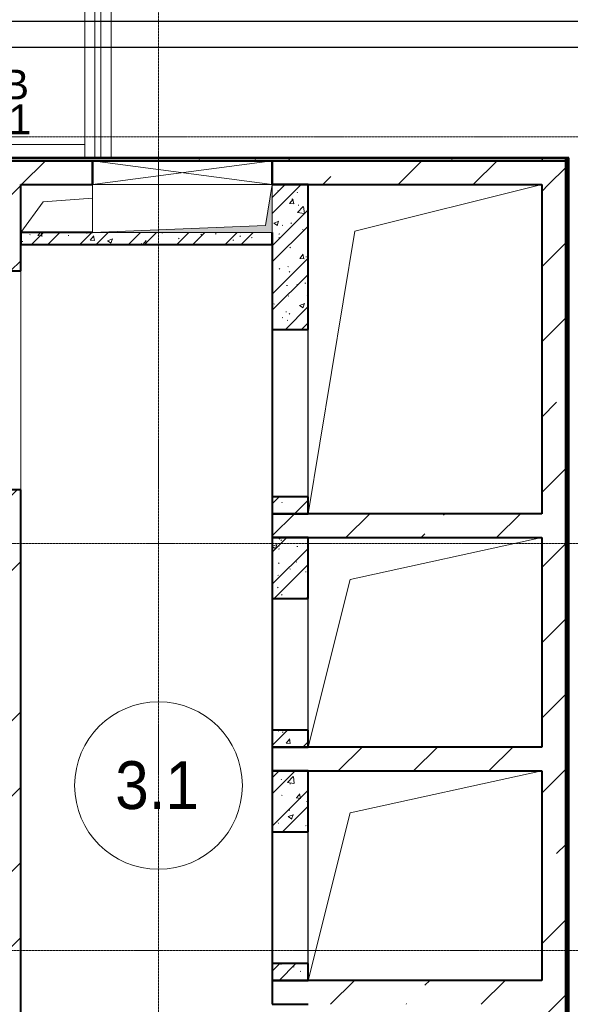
# Model space of a CAD drawing. Header units: millimetres. Extents: x -415896 to 1265883, y -383017 to -57457.
# Tile 65 of 95: x 44236 to 48833, y -291366 to -283137. Entities that reach past the tile are written whole.
import ezdxf

# ---------------------------------------------------------------- set-up
doc = ezdxf.new("R2010")
doc.units = ezdxf.units.MM
for name, pattern in [('Линия сетки', [25, 20, -2.5, 0, -2.5]), ('Невидимые', [5, 3, -2]), ('Штрих_3_1_5_', [4.5, 3, -1.5]), ('Штриховая_ш3 п1_5', [4.5, 3, -1.5])]:
    doc.linetypes.add(name, pattern=pattern)
for name, color, linetype, lineweight in [('A-000-M_MASS', 7, 'Continuous', 18), ('A-000-MH_MASS', 7, 'Невидимые', 18), ('A-010-A_ROOM', 7, 'Continuous', 20), ('A-200-M_WALL', 7, 'Continuous', 18), ('A-200-M_WALL_EXT', 7, 'Continuous', 18), ('A-200-M_WALL_INT', 7, 'Continuous', 18), ('A-200-M_WALL_PAT', 7, 'Continuous', 40), ('A-314-M_WINDOW', 7, 'Continuous', 18), ('A-325-M_DOOR', 7, 'Continuous', 18), ('A-325-M_DOOR__FRAME', 7, 'Continuous', 30), ('A-325-M_DOOR_OPENING', 7, 'Continuous', 18), ('A-325-M_DOOR_PANEL', 7, 'Continuous', 30), ('M-567-M_MECH_EQP', 7, 'Continuous', 18), ('Z-030-M_GRID', 7, 'Continuous', 9), ('Z-060-M_DETAIL', 7, 'Continuous', 18), ('Текст', 7, 'Continuous', 9)]:
    doc.layers.add(name, color=color, linetype=linetype, lineweight=lineweight)
doc.layers.add('A-010-M_ROOM_SEPARATION', color=4, linetype='Штриховая_ш3 п1_5', lineweight=40, true_color=0x00ffff)
doc.layers.add('СОТС', color=5, linetype='Continuous')
doc.styles.add('Arial_2', font='arial.ttf', dxfattribs={"width": 0.9, "height": 399.9999999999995})
doc.styles.add('CP.Text', font='arial.ttf')
doc.linetypes.add('Truba', pattern='A,3e-05,[4,MSH_7,S=1,R=0,X=0,Y=0],-3.022072', length=3.022102)
pattern_1 = [(49.99999999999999, (0, 0), (437.2423356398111, -38.25359748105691), [45.72, -502.92]), (355, (0, 0), (-84.58275246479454, 458.5367433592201), [36.576, -402.336]), (100.451, (36.437, -3.188), (352.6619677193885, 420.2802474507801), [38.856, -427.416]), (46.184, (0, 121.92), (650.5898997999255, -100.9032807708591), [68.58, -754.38]), (96.636, (54.216, 113.512), (569.7659014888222, 593.8263051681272), [58.284, -641.125]), (351.184, (0, 121.92), (569.7716331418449, 593.8214073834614), [54.864, -603.504]), (21, (60.96, 91.44), (363.8750514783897, -245.4366409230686), [45.72, -502.92]), (326, (60.96, 91.44), (148.325282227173, 442.0518042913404), [36.576, -402.336]), (71.45100000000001, (91.28299999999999, 70.987), (512.2010140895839, 196.6114722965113), [38.856, -427.416]), (37.50000000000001, (0, 0), (7.412779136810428, 202.9317907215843), [6.706, -390.754, 6.706, -401.726, -403.86]), (37.50000000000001, (0, 0), (7.412779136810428, 202.9317907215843), [-805.8910000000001, 6.706, -397.154]), (7.499999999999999, (0, 0), (160.3671524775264, 240.4330518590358), [6.706, -226.162, 6.706, -381.61, -153.924]), (7.499999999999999, (0, 0), (160.3671524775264, 240.4330518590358), [-621.182, 6.706, -147.218]), (327.5, (-135.941, 0), (325.4178302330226, -13.7490992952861), [6.706, -145.694, 6.706, -468.782, -630.936]), (327.5, (-135.941, 0), (325.4178302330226, -13.7490992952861), [-627.888, 6.706, -624.23]), (317.5, (-196.901, 0), (355.5100278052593, 61.02439917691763), [6.706, -191.414, 6.706, -309.067, -448.056]), (317.5, (-196.901, 0), (355.5100278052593, 61.02439917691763), [-513.893, 6.706, -441.35])]
pattern_2 = [(45, (0, 0), (-202.055762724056, 202.055762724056), []), (45, (134.704, 0), (-202.055762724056, 202.055762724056), [])]
pattern_3 = [(0, (0, 0), (812.8, 203.2), [67.056, -542.544, 67.056, -542.544, -3251.2]), (0, (0, 0), (812.8, 203.2), [-1219.2, 67.056, -1152.144, 67.056, -542.544, -1422.4]), (0, (0, 0), (812.8, 203.2), [-3048, 67.056, -339.344, 67.056, -948.944]), (120, (304.8, 101.6), (-582.3763620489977, 602.3054481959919), [67.05599999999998, -542.5439999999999, 67.05599999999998, -542.5439999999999, -3251.199999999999]), (120, (304.8, 101.6), (-582.3763620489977, 602.3054481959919), [-1219.2, 67.05599999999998, -1152.144, 67.05599999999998, -542.5439999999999, -1422.4]), (120, (304.8, 101.6), (-582.3763620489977, 602.3054481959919), [-3048, 67.05599999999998, -339.3439999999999, 67.05599999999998, -948.9439999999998]), (240, (406.4, 508), (-230.4236379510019, -805.5054481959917), [67.056, -542.544, 67.056, -542.544, -3251.2]), (240, (406.4, 508), (-230.4236379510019, -805.5054481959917), [-1219.2, 67.056, -1152.144, 67.056, -542.544, -1422.4]), (240, (406.4, 508), (-230.4236379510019, -805.5054481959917), [-3048, 67.056, -339.344, 67.056, -948.944])]
pattern_4 = [(45, (0, 0), (-628.6179284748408, 628.6179284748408), []), (45, (628.618, 0), (-628.6179284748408, 628.6179284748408), [1111.25, -222.25, 6.706, -215.544])]

# ---------------------------------------------------------------- blocks, each defined once
blk = doc.blocks.new('101_Дверь_Однопольная - _ПЧ_Мет_900х2000_Блок кладовых_EI60_Л-4427421-B2_-11_400_')
at = {"layer": 'A-325-M_DOOR', "color": 253, "lineweight": 30, "true_color": 0xaaaaaa}
for p, q in [((-535.0000000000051, 100.0000000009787), (-550.0000000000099, 100.0000000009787)), ((-550.0000000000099, 100.0000000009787), (-550.0000000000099, -14.99999999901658)), ((-535.0000000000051, -14.99999999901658), (-535.0000000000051, 100.0000000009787)), ((549.9999999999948, 100.0000000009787), (534.9999999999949, 100.0000000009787)), ((534.9999999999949, 100.0000000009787), (534.9999999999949, -14.99999999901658)), ((549.9999999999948, -14.99999999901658), (549.9999999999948, 100.0000000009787)), ((-550.0000000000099, -14.99999999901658), (-535.0000000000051, -14.99999999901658)), ((534.9999999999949, -14.99999999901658), (549.9999999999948, -14.99999999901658))]:
    blk.add_line(p, q, dxfattribs=at)
at = {"layer": 'A-325-M_DOOR__FRAME', "color": 253, "true_color": 0xaaaaaa}
for p, q in [((-475.0000000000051, 100.0000000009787), (-535.0000000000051, 100.0000000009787)), ((-535.0000000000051, 100.0000000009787), (-535.0000000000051, -14.99999999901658)), ((-475.0000000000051, 60.00000000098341), (-475.0000000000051, 100.0000000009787)), ((534.9999999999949, 100.0000000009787), (474.9999999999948, 100.0000000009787)), ((474.9999999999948, 100.0000000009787), (474.9999999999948, 60.00000000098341)), ((534.9999999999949, -14.99999999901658), (534.9999999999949, 100.0000000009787)), ((-465.0000000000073, 60.00000000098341), (-475.0000000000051, 60.00000000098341)), ((-465.0000000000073, -14.99999999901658), (-465.0000000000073, 60.00000000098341)), ((474.9999999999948, 60.00000000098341), (464.9999999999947, 60.00000000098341)), ((464.9999999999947, 60.00000000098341), (464.9999999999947, -14.99999999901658)), ((-535.0000000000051, -14.99999999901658), (-465.0000000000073, -14.99999999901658)), ((464.9999999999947, -14.99999999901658), (534.9999999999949, -14.99999999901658))]:
    blk.add_line(p, q, dxfattribs=at)
at = {"layer": 'A-325-M_DOOR_PANEL', "color": 253, "true_color": 0xaaaaaa}
for p, q in [((474.9999999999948, 1050.000000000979), (434.9999999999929, 1050.000000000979)), ((434.9999999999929, 1050.000000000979), (434.9999999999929, 100.0000000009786)), ((474.9999999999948, 100.0000000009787), (474.9999999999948, 1050.000000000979)), ((434.9999999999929, 100.0000000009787), (474.9999999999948, 100.0000000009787))]:
    blk.add_line(p, q, dxfattribs=at)
blk.add_arc((474.9999999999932, 100.0000000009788), 949.9999999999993, 89.9999999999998, 179.9999999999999, dxfattribs=at)
blk = doc.blocks.new('A_MEQ_OpeningShaft-Rectangular - ОВ-2726948-B2_-11_400_')
at = {"layer": 'Z-060-M_DETAIL', "true_color": 0xe2e2e2}
blk.add_hatch(color=254, dxfattribs=at).paths.add_polyline_path([(-6.064055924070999e-11, -9.529230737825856e-11), (-5.197762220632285e-11, -400.000000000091), (57.1428571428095, -57.14285714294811), (1490.400186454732, -1.039552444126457e-10), (103.8656720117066, -9.529230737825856e-11)])
at = {"layer": 'A-000-MH_MASS', "color": 253, "linetype": 'Continuous', "true_color": 0xaaaaaa}
for p, q in [((1500.000000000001, 1.082867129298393e-12), (0, 1.082867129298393e-12)), ((-1.353583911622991e-13, 1.082867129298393e-12), (-1.353583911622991e-13, -399.9999999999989)), ((1500.000000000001, -399.9999999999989), (1500.000000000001, 1.082867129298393e-12)), ((-1.353583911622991e-13, -399.9999999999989), (1500.000000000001, -399.9999999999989))]:
    blk.add_line(p, q, dxfattribs=at)
at = {"layer": 'Z-060-M_DETAIL', "color": 253, "true_color": 0xaaaaaa}
for p, q in [((1500.000000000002, 2.707167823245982e-12), (57.14285714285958, -57.14285714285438)), ((1500.000000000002, -400), (1500.000000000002, 2.707167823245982e-12)), ((1500.000000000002, -1.691979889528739e-12), (1.624300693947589e-12, -1.691979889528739e-12)), ((1.571833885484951e-12, -1.691979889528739e-12), (1.571833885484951e-12, -400.0000000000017)), ((57.14285714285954, -57.14285714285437), (1.979616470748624e-12, -400)), ((1.571833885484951e-12, -400.0000000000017), (57.14285714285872, -57.14285714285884)), ((57.14285714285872, -57.14285714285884), (1500.000000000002, -1.691979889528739e-12)), ((1500.000000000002, -1.55662149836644e-12), (1500.000000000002, -400)), ((1.979616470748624e-12, -400), (1500.000000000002, -400)), ((1.571833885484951e-12, -400), (1500.000000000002, -400))]:
    blk.add_line(p, q, dxfattribs=at)
blk = doc.blocks.new('CP_ДШ_Hanytex_TopJoint 24C - CP_ДШ_Hanytex_TopJoint 24C-3955363-B2_-11_400_')
at = {"layer": 'A-000-M_MASS', "color": 253, "true_color": 0xaaaaaa}
for p, q in [((2025.019913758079, 109.9999999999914), (25.00000005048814, 109.9999999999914)), ((2050.000000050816, 24.9999999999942), (25.00000005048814, 24.9999999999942)), ((2050.000000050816, 50.00000001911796), (2050.000000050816, -110.0000000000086)), ((2050.000000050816, -25.00000000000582), (2050.000000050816, 24.9999999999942)), ((25.00000005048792, -25.00000000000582), (2050.000000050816, -25.00000000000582)), ((2050.000000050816, -110.0000000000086), (25.00000005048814, -110.0000000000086))]:
    blk.add_line(p, q, dxfattribs=at)
blk = doc.blocks.new('CP_ДШ_Hanytex_TopJoint 24C_Половина - CP_ДШ_Hanytex_TopJoint 24C_Половина-3658130-B2_-11_400_')
at = {"layer": 'A-000-M_MASS', "color": 253, "true_color": 0xaaaaaa}
for p, q in [((6.294165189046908e-12, 5.035648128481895e-08), (6.294165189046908e-12, 109.9999999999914)), ((995.0000000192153, 109.9999999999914), (6.226485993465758e-12, 109.9999999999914)), ((995.0000000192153, 109.9999999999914), (995.0000000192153, 5.035805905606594e-08))]:
    blk.add_line(p, q, dxfattribs=at)
blk = doc.blocks.new('135_SLK_GD_AR_rvt-1-B2_-11_400_')
at = {"layer": 'A-200-M_WALL_PAT', "lineweight": 9, "true_color": 0xaaaaaa}
h = blk.add_hatch(dxfattribs=at)
h.set_pattern_fill('FP_4', color=253, style=0, pattern_type=2)
h.set_pattern_definition(pattern_3)
h.paths.add_polyline_path([(57350.00000001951, 77399.99999999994), (57350.00000001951, 77419.99999999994), (52340.00000000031, 77419.99999999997), (52340.00000000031, 77399.99999999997), (54900.00000001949, 77399.99999999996)])
h.paths.add_polyline_path([(51140.00000000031, 77399.99999999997), (51140.00000000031, 77419.99999999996), (50600.00000000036, 77419.99999999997), (50600.00000001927, 77400.00000000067), (50636.53078466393, 77399.99999999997)])
h = blk.add_hatch(dxfattribs=at)
h.set_pattern_fill('FP_4', color=253, style=0, pattern_type=2)
h.set_pattern_definition(pattern_3)
h.paths.add_polyline_path([(57369.99999984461, 67299.99999994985), (57370.00000001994, 77424.99999999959), (57350.00000001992, 77424.99999999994), (57349.99999984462, 67299.9999999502)])
h = blk.add_hatch(dxfattribs=at)
h.set_pattern_fill('FP_1', color=253, style=0, pattern_type=2)
h.set_pattern_definition(pattern_1)
h.paths.add_polyline_path([(55200.00000001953, 75989.9999999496), (55200.00000001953, 77199.9999999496), (54900.00000001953, 77199.9999999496), (54900.00000001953, 75989.9999999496)])
h = blk.add_hatch(dxfattribs=at)
h.set_pattern_fill('FP_2', color=253, style=0, pattern_type=2)
h.set_pattern_definition(pattern_2)
h.paths.add_polyline_path([(55200.00000001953, 75989.9999999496), (55200.00000001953, 77199.9999999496), (54900.00000001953, 77199.9999999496), (54900.00000001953, 75989.9999999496)])
h = blk.add_hatch(dxfattribs=at)
h.set_pattern_fill('FP_1', color=253, style=0, pattern_type=2)
h.set_pattern_definition(pattern_1)
h.paths.add_polyline_path([(54842.8571428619, 76700.00000000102), (54900.00000000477, 76700.00000000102), (54900.00000000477, 76800.00000000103), (52800.00000000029, 76800.00000000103), (52800.00000000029, 76700.00000000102), (54796.13432799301, 76700.00000000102)])
h = blk.add_hatch(dxfattribs=at)
h.set_pattern_fill('FP_2', color=253, style=0, pattern_type=2)
h.set_pattern_definition(pattern_2)
h.paths.add_polyline_path([(54842.8571428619, 76700.00000000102), (54900.00000000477, 76700.00000000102), (54900.00000000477, 76800.00000000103), (52800.00000000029, 76800.00000000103), (52800.00000000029, 76700.00000000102), (54796.13432799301, 76700.00000000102)])
h = blk.add_hatch(dxfattribs=at)
h.set_pattern_fill('FP_1', color=253, style=0, pattern_type=2)
h.set_pattern_definition(pattern_1)
h.paths.add_polyline_path([(55200.00000001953, 74449.99999995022), (55200.00000001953, 74589.99999995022), (54900.00000001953, 74589.99999995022), (54900.00000001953, 74449.99999995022)])
h = blk.add_hatch(dxfattribs=at)
h.set_pattern_fill('FP_2', color=253, style=0, pattern_type=2)
h.set_pattern_definition(pattern_2)
h.paths.add_polyline_path([(55200.00000001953, 74449.99999995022), (55200.00000001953, 74589.99999995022), (54900.00000001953, 74589.99999995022), (54900.00000001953, 74449.99999995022)])
h = blk.add_hatch(dxfattribs=at)
h.set_pattern_fill('FP_1', color=253, style=0, pattern_type=2)
h.set_pattern_definition(pattern_1)
h.paths.add_polyline_path([(55200.00000001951, 73739.99999995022), (55200.00000001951, 74249.99999995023), (54900.00000001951, 74249.99999995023), (54900.00000001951, 73739.99999995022)])
h = blk.add_hatch(dxfattribs=at)
h.set_pattern_fill('FP_2', color=253, style=0, pattern_type=2)
h.set_pattern_definition(pattern_2)
h.paths.add_polyline_path([(55200.00000001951, 73739.99999995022), (55200.00000001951, 74249.99999995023), (54900.00000001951, 74249.99999995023), (54900.00000001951, 73739.99999995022)])
h = blk.add_hatch(dxfattribs=at)
h.set_pattern_fill('FP_1', color=253, style=0, pattern_type=2)
h.set_pattern_definition(pattern_1)
h.paths.add_polyline_path([(55200.00000001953, 72499.99999995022), (55200.00000001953, 72639.99999995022), (54900.00000001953, 72639.99999995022), (54900.00000001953, 72499.99999995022)])
h = blk.add_hatch(dxfattribs=at)
h.set_pattern_fill('FP_2', color=253, style=0, pattern_type=2)
h.set_pattern_definition(pattern_2)
h.paths.add_polyline_path([(55200.00000001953, 72499.99999995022), (55200.00000001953, 72639.99999995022), (54900.00000001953, 72639.99999995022), (54900.00000001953, 72499.99999995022)])
h = blk.add_hatch(dxfattribs=at)
h.set_pattern_fill('FP_1', color=253, style=0, pattern_type=2)
h.set_pattern_definition(pattern_1)
h.paths.add_polyline_path([(55200.00000001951, 71789.9999999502), (55200.00000001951, 72299.99999995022), (54900.00000001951, 72299.99999995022), (54900.00000001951, 71789.9999999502)])
h = blk.add_hatch(dxfattribs=at)
h.set_pattern_fill('FP_2', color=253, style=0, pattern_type=2)
h.set_pattern_definition(pattern_2)
h.paths.add_polyline_path([(55200.00000001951, 71789.9999999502), (55200.00000001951, 72299.99999995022), (54900.00000001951, 72299.99999995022), (54900.00000001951, 71789.9999999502)])
h = blk.add_hatch(dxfattribs=at)
h.set_pattern_fill('FP_1', color=253, style=0, pattern_type=2)
h.set_pattern_definition(pattern_1)
h.paths.add_polyline_path([(55200.00000001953, 70549.9999999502), (55200.00000001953, 70689.99999995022), (54900.00000001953, 70689.99999995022), (54900.00000001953, 70549.9999999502)])
h = blk.add_hatch(dxfattribs=at)
h.set_pattern_fill('FP_2', color=253, style=0, pattern_type=2)
h.set_pattern_definition(pattern_2)
h.paths.add_polyline_path([(55200.00000001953, 70549.9999999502), (55200.00000001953, 70689.99999995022), (54900.00000001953, 70689.99999995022), (54900.00000001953, 70549.9999999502)])
at = {"color": 253, "lineweight": 18, "true_color": 0xaaaaaa}
for p, q in [((52987.55978441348, 77055.75072064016), (52801.55926031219, 76800.00000000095)), ((53400.0000000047, 77086.8597735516), (52987.55978441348, 77055.75072064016))]:
    blk.add_line(p, q, dxfattribs=at)
at = {"layer": 'A-010-M_ROOM_SEPARATION', "color": 131, "linetype": 'Штрих_3_1_5_', "true_color": 0xaaffff}
for p, q in [((54900.00000001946, 75989.9999999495), (54900.00000001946, 74589.99999995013)), ((54900.00000001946, 73739.99999995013), (54900.00000001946, 72639.99999995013)), ((54900.00000001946, 71789.99999995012), (54900.00000001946, 70689.99999995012))]:
    blk.add_line(p, q, dxfattribs=at)
at = {"layer": 'A-200-M_WALL', "color": 253, "lineweight": 40, "true_color": 0xaaaaaa}
for p, q in [((57350.00000001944, 77419.99999999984), (52340.00000000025, 77419.99999999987)), ((57369.99999984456, 67299.99999994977), (57370.00000001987, 77424.9999999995))]:
    blk.add_line(p, q, dxfattribs=at)
at = {"layer": 'A-200-M_WALL_INT', "color": 253, "lineweight": 40, "true_color": 0xaaaaaa}
for p, q in [((57350.00000001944, 77424.99999999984), (52340.00000000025, 77424.99999999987)), ((52600.00000001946, 77399.99999999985), (53400.00000001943, 77399.99999999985)), ((54900.00000001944, 77399.99999999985), (57350.00000001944, 77399.99999999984)), ((57350.00000001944, 77399.99999999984), (57350.00000001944, 77424.99999999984)), ((57350.00000001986, 77424.99999999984), (57349.99999984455, 67299.99999995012)), ((57375.00000001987, 77424.99999999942), (57350.00000001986, 77424.99999999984)), ((57374.99999984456, 67299.99999994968), (57375.00000001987, 77424.99999999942)), ((55200.00000001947, 77199.99999994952), (54900.00000001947, 77199.99999994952)), ((55200.00000001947, 75989.9999999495), (55200.00000001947, 77199.99999994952)), ((53400.00000000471, 76800.00000000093), (52800.00000000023, 76800.00000000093)), ((52800.00000000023, 76800.00000000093), (52800.00000000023, 76700.00000000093)), ((54900.00000001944, 76700.00000000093), (54900.00000001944, 76800.00000000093)), ((54900.00000001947, 76799.99999999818), (54900.00000001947, 75989.9999999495)), ((52800.00000000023, 76700.00000000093), (54900.00000001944, 76700.00000000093)), ((54900.00000001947, 75989.9999999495), (55200.00000001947, 75989.9999999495)), ((54900.00000001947, 74589.99999995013), (54900.00000001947, 74449.99999995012)), ((55200.00000001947, 74589.99999995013), (54900.00000001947, 74589.99999995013)), ((55200.00000001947, 74449.99999995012), (55200.00000001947, 74589.99999995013)), ((54900.00000001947, 74449.99999995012), (55200.00000001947, 74449.99999995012)), ((54900.00000001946, 74249.99999995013), (54900.00000001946, 73739.99999995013)), ((55200.00000001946, 74249.99999995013), (54900.00000001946, 74249.99999995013)), ((55200.00000001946, 73739.99999995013), (55200.00000001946, 74249.99999995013)), ((54900.00000001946, 73739.99999995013), (55200.00000001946, 73739.99999995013)), ((54900.00000001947, 72639.99999995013), (54900.00000001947, 72499.99999995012)), ((55200.00000001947, 72639.99999995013), (54900.00000001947, 72639.99999995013)), ((55200.00000001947, 72499.99999995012), (55200.00000001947, 72639.99999995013)), ((54900.00000001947, 72499.99999995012), (55200.00000001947, 72499.99999995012)), ((54900.00000001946, 72299.99999995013), (54900.00000001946, 71789.99999995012)), ((55200.00000001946, 72299.99999995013), (54900.00000001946, 72299.99999995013)), ((55200.00000001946, 71789.99999995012), (55200.00000001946, 72299.99999995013)), ((54900.00000001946, 71789.99999995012), (55200.00000001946, 71789.99999995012)), ((54900.00000001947, 70689.99999995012), (54900.00000001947, 70549.99999995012)), ((55200.00000001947, 70689.99999995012), (54900.00000001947, 70689.99999995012)), ((55200.00000001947, 70549.99999995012), (55200.00000001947, 70689.99999995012)), ((54900.00000001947, 70549.99999995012), (55200.00000001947, 70549.99999995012))]:
    blk.add_line(p, q, dxfattribs=at)
at = {"layer": 'A-000-M_MASS', "color": 253, "lineweight": 18, "true_color": 0xaaaaaa, "rotation": 89.99999999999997}
blk.add_blockref('CP_ДШ_Hanytex_TopJoint 24C - CP_ДШ_Hanytex_TopJoint 24C-3955363-B2_-11_400_', (53445.00000001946, 77399.99999994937), dxfattribs=at)
at = {"layer": 'A-000-M_MASS', "color": 253, "lineweight": 18, "true_color": 0xaaaaaa}
blk.add_blockref('CP_ДШ_Hanytex_TopJoint 24C_Половина - CP_ДШ_Hanytex_TopJoint 24C_Половина-3658130-B2_-11_400_', (52340.00000000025, 77424.99999994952), dxfattribs=at)
at = {"layer": 'A-325-M_DOOR', "color": 253, "lineweight": 18, "true_color": 0xaaaaaa, "rotation": 180}
blk.add_blockref('101_Дверь_Однопольная - _ПЧ_Мет_900х2000_Блок кладовых_EI60_Л-4427421-B2_-11_400_', (52570.00000000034, 79600.0000000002), dxfattribs=at)
at = {"layer": 'M-567-M_MECH_EQP', "color": 253, "lineweight": 18, "true_color": 0xaaaaaa, "rotation": 180}
blk.add_blockref('A_MEQ_OpeningShaft-Rectangular - ОВ-2726948-B2_-11_400_', (54900.00000000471, 76799.99999999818), dxfattribs=at)
blk = doc.blocks.new('231_ADSK_Дверь_Проем - ADSK_Дверь_Проем-2197515-B2_-11_400_')
at = {"layer": 'A-325-M_DOOR_OPENING', "color": 253, "true_color": 0xaaaaaa}
for p, q in [((-915.0000000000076, 99.99999999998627), (914.9999999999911, 99.99999999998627)), ((-915.0000000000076, -100), (914.9999999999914, -100))]:
    blk.add_line(p, q, dxfattribs=at)
blk = doc.blocks.new('ADSK_ОбобщеннаяМодель_ОтверстиеПрямоугольное_вПерекрытии - ADSK_ОтверстиеПрямоугольное_вПерекрытии-854115-B2_-11_400_')
at = {"layer": 'A-000-M_MASS', "color": 253, "true_color": 0xaaaaaa}
for p, q in [((-584.9999999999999, 984.9999999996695), (974.9999837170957, 1374.999995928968)), ((-974.9999999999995, -1374.999999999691), (-584.9999999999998, 984.99999999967))]:
    blk.add_line(p, q, dxfattribs=at)
at = {"layer": 'A-000-M_MASS', "color": 253, "lineweight": 30, "true_color": 0xaaaaaa}
blk.add_line((-974.9999999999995, -1234.999999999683), (-974.9999999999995, 164.999999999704), dxfattribs=at)
blk = doc.blocks.new('ADSK_ОбобщеннаяМодель_ОтверстиеПрямоугольное_вПерекрытии - ADSK_ОтверстиеПрямоугольное_вПерекрытии-854307-B2_-11_400_')
at = {"layer": 'A-000-M_MASS', "color": 253, "true_color": 0xaaaaaa}
for p, q in [((-625.0000000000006, 524.9999999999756), (974.9999837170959, 874.9999964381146)), ((-974.9999999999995, -874.9999999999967), (-625.0000000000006, 524.9999999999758))]:
    blk.add_line(p, q, dxfattribs=at)
at = {"layer": 'A-000-M_MASS', "color": 253, "lineweight": 30, "true_color": 0xaaaaaa}
blk.add_line((-974.9999999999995, -734.9999999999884), (-974.9999999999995, 365.0000000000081), dxfattribs=at)
blk = doc.blocks.new('231_Отверстие прямоуг _Окно_Стена_ - Отверстие-2214509-B2_-11_400_')
at = {"layer": 'A-314-M_WINDOW', "color": 253, "lineweight": 50, "true_color": 0xaaaaaa}
for p, q in [((-625.0000000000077, -99.9999999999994), (-625.0000000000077, 100)), ((-625.0000000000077, 100), (874.999999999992, 100)), ((874.999999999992, 100), (874.999999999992, -99.9999999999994))]:
    blk.add_line(p, q, dxfattribs=at)
at = {"layer": 'Z-060-M_DETAIL', "color": 253, "true_color": 0xaaaaaa}
for p, q in [((-625.0000000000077, 100), (-625.0000000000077, -99.9999999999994)), ((874.999999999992, 100), (-625.0000000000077, 100)), ((874.999999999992, 100), (-625.0000000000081, -99.99999999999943)), ((-625.0000000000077, 100), (874.9999999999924, -99.99999999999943)), ((874.999999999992, 100), (874.999999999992, -99.9999999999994))]:
    blk.add_line(p, q, dxfattribs=at)
blk = doc.blocks.new('135_SLK_K1-2-3_KR_rvt-1-B2_-11_400_')
at = {"layer": 'A-200-M_WALL_PAT', "lineweight": 9, "true_color": 0xaaaaaa}
h = blk.add_hatch(dxfattribs=at)
h.set_pattern_fill('FP_5', color=253, style=0, pattern_type=2)
h.set_pattern_definition(pattern_4)
h.paths.add_polyline_path([(57150.00000001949, 77199.99999994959), (57350.00000001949, 77199.99999994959), (57350.00000001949, 77399.99999994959), (54900.00000001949, 77399.99999994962), (54900.00000001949, 77199.99999999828)])
h.paths.add_polyline_path([(52600.00000001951, 77199.99999994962), (53400.00000000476, 77199.99999999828), (53400.00000000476, 77399.99999994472), (52600.00000001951, 77399.99999994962)])
h = blk.add_hatch(dxfattribs=at)
h.set_pattern_fill('FP_5', color=253, style=0, pattern_type=2)
h.set_pattern_definition(pattern_4)
h.paths.add_polyline_path([(52600.00000001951, 67599.9999999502), (52800.00000001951, 67599.9999999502), (52800.00000001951, 74649.99999995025), (52600.00000001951, 74649.99999995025), (52600.00000001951, 70399.99999995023)])
h.paths.add_polyline_path([(52716.33255632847, 76479.99999995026), (52800.00000001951, 76479.99999995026), (52800.00000001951, 77199.99999994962), (52600.00000001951, 77199.99999994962), (52600.00000001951, 76479.99999995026)])
h = blk.add_hatch(dxfattribs=at)
h.set_pattern_fill('FP_5', color=253, style=0, pattern_type=2)
h.set_pattern_definition(pattern_4)
h.paths.add_polyline_path([(57350.00000001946, 67599.9999999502), (57350.00000001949, 77199.99999994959), (57150.00000001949, 77199.99999994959), (57150.00000001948, 67599.9999999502)])
h = blk.add_hatch(dxfattribs=at)
h.set_pattern_fill('FP_5', color=253, style=0, pattern_type=2)
h.set_pattern_definition(pattern_4)
h.paths.add_polyline_path([(55200.00000001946, 74249.99999995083), (55200.00000001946, 74449.99999995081), (54900.00000001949, 74449.99999995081), (54900.00000001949, 74249.99999995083)])
h = blk.add_hatch(dxfattribs=at)
h.set_pattern_fill('FP_5', color=253, style=0, pattern_type=2)
h.set_pattern_definition(pattern_4)
h.paths.add_polyline_path([(57150.00000001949, 74249.9999999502), (57150.00000001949, 74449.9999999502), (55200.00000001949, 74449.99999995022), (55200.00000001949, 74249.9999999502)])
h = blk.add_hatch(dxfattribs=at)
h.set_pattern_fill('FP_5', color=253, style=0, pattern_type=2)
h.set_pattern_definition(pattern_4)
h.paths.add_polyline_path([(57150.00000001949, 72299.9999999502), (57150.00000001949, 72499.9999999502), (55200.00000001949, 72499.9999999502), (55200.00000001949, 72299.9999999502)])
h = blk.add_hatch(dxfattribs=at)
h.set_pattern_fill('FP_5', color=253, style=0, pattern_type=2)
h.set_pattern_definition(pattern_4)
h.paths.add_polyline_path([(57150.00000001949, 70349.9999999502), (57150.00000001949, 70549.9999999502), (55200.00000001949, 70549.9999999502), (55200.00000001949, 70349.99999995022)])
at = {"layer": 'A-200-M_WALL_EXT', "color": 253, "lineweight": 40, "true_color": 0xaaaaaa}
for p, q in [((53400.00000001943, 77399.99999994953), (52600.00000001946, 77399.99999994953)), ((57350.00000001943, 77399.9999999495), (54900.00000001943, 77399.99999994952)), ((57350.00000001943, 77199.9999999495), (57350.00000001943, 77399.9999999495)), ((52800.00000001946, 76479.99999995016), (52800.00000001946, 77199.99999994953)), ((52800.00000001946, 77199.99999994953), (53400.00000001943, 77199.99999994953)), ((54900.00000001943, 77199.99999994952), (57150.00000001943, 77199.9999999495)), ((57150.00000001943, 77199.9999999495), (57150.00000001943, 74449.99999995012)), ((57350.0000000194, 67599.99999995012), (57350.00000001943, 77199.9999999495)), ((52600.00000001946, 76479.99999995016), (52800.00000001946, 76479.99999995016)), ((52800.00000001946, 74649.99999995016), (52600.00000001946, 74649.99999995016)), ((52800.00000001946, 67599.99999995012), (52800.00000001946, 74649.99999995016)), ((55200.0000000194, 74449.99999995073), (54900.00000001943, 74449.99999995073)), ((54900.00000001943, 74449.99999995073), (54900.00000001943, 74249.99999995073)), ((57150.00000001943, 74449.99999995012), (55200.00000001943, 74449.99999995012)), ((54900.00000001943, 74249.99999995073), (55200.0000000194, 74249.99999995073)), ((55200.00000001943, 74249.99999995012), (57150.00000001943, 74249.99999995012)), ((57150.00000001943, 74249.99999995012), (57150.00000001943, 72499.99999995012)), ((55200.0000000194, 72499.99999995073), (54900.00000001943, 72499.99999995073)), ((54900.00000001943, 72499.99999995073), (54900.00000001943, 72299.99999995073)), ((57150.00000001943, 72499.99999995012), (55200.00000001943, 72499.99999995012)), ((54900.00000001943, 72299.99999995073), (55200.0000000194, 72299.99999995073)), ((55200.00000001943, 72299.99999995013), (57150.00000001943, 72299.99999995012)), ((57150.00000001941, 72299.99999995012), (57150.00000001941, 70549.99999995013)), ((55200.0000000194, 70549.99999995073), (54900.00000001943, 70549.99999995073)), ((54900.00000001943, 70549.99999995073), (54900.00000001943, 70349.99999995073)), ((57150.00000001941, 70549.99999995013), (55200.00000001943, 70549.99999995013)), ((54900.00000001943, 70349.99999995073), (55200.0000000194, 70349.99999995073))]:
    blk.add_line(p, q, dxfattribs=at)
at = {"layer": 'A-000-M_MASS', "color": 253, "lineweight": 18, "true_color": 0xaaaaaa}
for name, p in [('ADSK_ОбобщеннаяМодель_ОтверстиеПрямоугольное_вПерекрытии - ADSK_ОтверстиеПрямоугольное_вПерекрытии-854115-B2_-11_400_', (56175.00001630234, 75824.99999994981)), ('ADSK_ОбобщеннаяМодель_ОтверстиеПрямоугольное_вПерекрытии - ADSK_ОтверстиеПрямоугольное_вПерекрытии-854307-B2_-11_400_', (56175.00001630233, 73374.99999995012)), ('ADSK_ОбобщеннаяМодель_ОтверстиеПрямоугольное_вПерекрытии - ADSK_ОтверстиеПрямоугольное_вПерекрытии-854307-B2_-11_400_', (56175.00001630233, 71424.99999995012))]:
    blk.add_blockref(name, p, dxfattribs=at)
at = {"layer": 'A-314-M_WINDOW', "color": 253, "lineweight": 18, "true_color": 0xaaaaaa}
blk.add_blockref('231_Отверстие прямоуг _Окно_Стена_ - Отверстие-2214509-B2_-11_400_', (54025.00000001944, 77299.99999994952), dxfattribs=at)
at = {"layer": 'A-325-M_DOOR', "color": 253, "lineweight": 18, "true_color": 0xaaaaaa, "rotation": 270}
blk.add_blockref('231_ADSK_Дверь_Проем - ADSK_Дверь_Проем-2197515-B2_-11_400_', (52700.00000001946, 75564.99999995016), dxfattribs=at)
blk = doc.blocks.new('050_Марка_Помещение - Номер-620969-B2_-11_400_')
at = {"layer": 'A-010-A_ROOM', "color": 253, "true_color": 0xaaaaaa}
blk.add_circle((0, 0), 3.500000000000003, dxfattribs=at)
blk = doc.blocks.new('-2 этаж')
at = {"layer": 'Z-030-M_GRID', "color": 253, "linetype": 'Линия сетки', "true_color": 0xaaaaaa}
for p, q in [((313042.2624475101, -369625.0711181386), (313042.2624475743, -260674.0902497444)), ((415039.1875812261, -272327.2765553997), (255409.4352631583, -272327.2765553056)), ((415039.3929092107, -275727.2765553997), (255409.6405911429, -275727.2765553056)), ((415039.5983254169, -279127.2765553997), (255409.8460073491, -279127.2765553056))]:
    blk.add_line(p, q, dxfattribs=at)
at = {"lineweight": 5}
for name in ['135_SLK_GD_AR_rvt-1-B2_-11_400_', '135_SLK_K1-2-3_KR_rvt-1-B2_-11_400_']:
    blk.add_blockref(name, (259092.2624475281, -349927.2765553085), dxfattribs=at)
at = {"layer": 'A-010-A_ROOM', "color": 253, "true_color": 0xaaaaaa, "xscale": 199.9999999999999, "yscale": 199.9999999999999, "zscale": 199.9999999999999}
blk.add_blockref('050_Марка_Помещение - Номер-620969-B2_-11_400_', (313042.5824586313, -277748.8995592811), dxfattribs=at)
at = {"layer": 'A-010-A_ROOM', "color": 253, "lineweight": 9, "true_color": 0xaaaaaa, "insert": (312681.2197098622, -277545.4583172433), "char_height": 399.9999999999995, "width": 865.822499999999, "attachment_point": 1, "style": 'Arial_2'}
blk.add_mtext('3.1', dxfattribs=at)

msp = doc.modelspace()

# ---------------------------------------------------------------- linework, layer by layer
at = {"layer": 'СОТС', "color": 3, "lineweight": 30}
msp.add_lwpolyline([(75582.7826921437, -304359.8732194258), (54590.21695673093, -304359.8732194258), (54590.21695673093, -282929.2924652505), (33745.08894112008, -282929.2924652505), (33745.08894112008, -284468.6950549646), (33970.62522734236, -284468.6950549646), (33970.62522734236, -283367.3891709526), (38787.01805091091, -283367.3891709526), (38787.01805091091, -288584.6691807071), (40103.95292460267, -288584.6691807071), (40103.95292460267, -283367.3891709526), (43215.90963449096, -283367.3891709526), (43215.90963449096, -284263.7338752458), (43424.50661771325, -284263.7338752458), (43424.50661771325, -283367.3891709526), (49211.63192582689, -283367.3891709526), (49211.63192582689, -285065.7991279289), (48955.4200733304, -285065.7991279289)], dxfattribs=at)
at = {"layer": 'СОТС', "color": 5, "linetype": 'Truba', "lineweight": 30}
msp.add_lwpolyline([(48968.45151123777, -284957.4388187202), (48968.45151123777, -283153.611222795), (32576.72342351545, -283153.611222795), (32576.72342351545, -283915.8157388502)], dxfattribs=at)

# ---------------------------------------------------------------- block references
at = {"color": 0}
msp.add_blockref('-2 этаж', (-267647.7929597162, -11788.55452131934), dxfattribs=at)

# ---------------------------------------------------------------- texts
at = {"layer": 'Текст', "ltscale": 100, "insert": (43311.65517747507, -284099.6584919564), "char_height": 250, "width": 1267.91170750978, "attachment_point": 7, "line_spacing_factor": 0.7, "style": 'CP.Text'}
msp.add_mtext('\\pxqc;BGB\\P0.2.1', dxfattribs=at)

doc.saveas('drawing.dxf')
